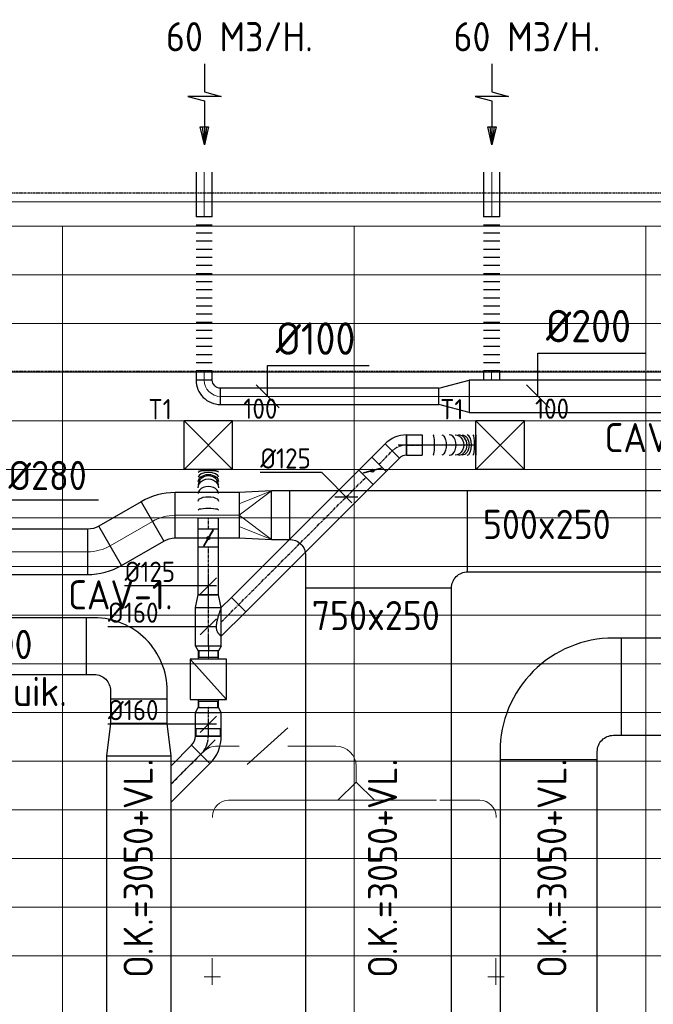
# Model space of a CAD drawing. Header units: millimetres. Extents: x -73785 to 23627, y 5976 to 52620.
# Tile 36 of 56: x -57351 to -53441, y 46546 to 52620. Entities that reach past the tile are written whole.
import ezdxf
from ezdxf.enums import TextEntityAlignment as Align

# ---------------------------------------------------------------- set-up
doc = ezdxf.new("R2010")
doc.units = ezdxf.units.MM
doc.linetypes.add('CENTER2', pattern=[28.575, 19.05, -3.175, 3.175, -3.175])
doc.linetypes.add('HIDDEN', pattern=[9.525, 6.35, -3.175])
for name, color, linetype in [('4plfd', 254, 'Continuous'), ('BALKEN', 7, 'Continuous'), ('WL570---_RETOUR', 100, 'Continuous'), ('WL570---_TOEVOER', 200, 'Continuous'), ('WL570---_TOEVOER_HL', 1, 'Continuous'), ('WL570---_TOEVOER_RST', 200, 'Continuous'), ('WL570---_TOEVOER_RST_HL', 1, 'Continuous'), ('WM570---_RETOUR', 2, 'Continuous'), ('WM570---_TOEVOER', 2, 'Continuous'), ('WM570---_TOEVOER_PR', 2, 'Continuous'), ('WM570---_TOEVOER_RST_PR', 1, 'Continuous')]:
    doc.layers.add(name, color=color, linetype=linetype)
for name, color, linetype, lineweight in [('WL570---_BESTAAND-HARTLIJN', 161, 'Continuous', 0), ('WL570---_BESTAAND-MAATVOERING', 161, 'Continuous', 0), ('WL570---_BESTAAND-RETOUR', 140, 'Continuous', 0), ('WL570---_BESTAAND-TOEVOER', 180, 'Continuous', 0), ('WL570---_DEMONTEREN', 10, 'Continuous', 0)]:
    doc.layers.add(name, color=color, linetype=linetype, lineweight=lineweight)
doc.layers.get('WL570---_DEMONTEREN').off()
doc.styles.add('BURO-025', font='ISO96.shx', dxfattribs={"height": 2.5})
doc.styles.add('ISO', font='ISO', dxfattribs={"height": 162})
doc.styles.add('MAATVOERING', font='ISO')

# ---------------------------------------------------------------- blocks, each defined once
blk = doc.blocks.new('Groep-44')
at = {"color": 8, "linetype": 'Continuous', "lineweight": 13}
for p, q in [((-73154.9, 49899.1), (-11882.7, 49899.1)), ((-73154.9, 49599.1), (-11882.7, 49599.1)), ((-73154.9, 49299.1), (-11882.7, 49299.1)), ((-73154.9, 48999.1), (-11882.7, 48999.1)), ((-73154.9, 48699.1), (-11882.7, 48699.1)), ((-73154.9, 48399.1), (-11882.7, 48399.1)), ((-73154.9, 48399.1), (-11882.7, 48399.1)), ((-73154.9, 48099.1), (-11882.7, 48099.1)), ((-73154.9, 47799.1), (-11882.7, 47799.1)), ((-73154.9, 47499.1), (-11882.7, 47499.1)), ((-73154.9, 47199.1), (-11882.7, 47199.1)), ((-73154.9, 46899.1), (-11882.7, 46899.1)), ((-73154.9, 46599.1), (-11882.7, 46599.1)), ((-73154.9, 46299.1), (-11882.7, 46299.1)), ((-73154.9, 45999.1), (-11882.7, 45999.1)), ((-73154.9, 45699.1), (-11882.7, 45699.1))]:
    blk.add_line(p, q, dxfattribs=at)
blk = doc.blocks.new('Groep-50')
at = {"color": 8, "linetype": 'Continuous', "lineweight": 13}
for p, q in [((-73304.9, 50349.1), (-4004.9, 50349.1)), ((-73154.9, 50199.1), (-4154.9, 50199.1)), ((-11854.9, 50199.1), (-65654.9, 50199.1)), ((-58454.9, 50199.1), (-58454.9, 43299.1)), ((-56654.9, 50199.1), (-56654.9, 43299.1)), ((-54854.9, 50199.1), (-54854.9, 43299.1))]:
    blk.add_line(p, q, dxfattribs=at)
at = {"color": 8}
blk.add_blockref('Groep-44', (0, 0), dxfattribs=at)
blk = doc.blocks.new('Block plafond 2e verd')
at = {"layer": '4plfd'}
blk.add_blockref('Groep-50', (73180, -19000), dxfattribs=at)
blk = doc.blocks.new('KARO')
for p, q in [((1, 0.5), (0, 0.5)), ((0, -0.5), (1, -0.5))]:
    blk.add_line(p, q)
at = {"invisible_edges": 15}
blk.add_3dface([(0, 0.5), (0, -0.5), (1, -0.5), (1, 0.5)], dxfattribs=at)
at = {"layer": 'WL570---_BESTAAND-HARTLIJN'}
blk.add_line((0, 0), (1, 0), dxfattribs=at)
blk = doc.blocks.new('VV240020035020002000G')
blk.add_lwpolyline([(0, -200), (200, -175), (200, 175), (0, 200)], close=True)
at = {"invisible_edges": 15}
blk.add_3dface([(0, -200), (200, -175), (200, 175), (0, 200)], dxfattribs=at)
blk = doc.blocks.new('OAF12500045L')
blk.add_line((-138.4, 0), (138.4, 0))
blk.add_lwpolyline([(-88.4, 0), (-123.7, 35.4), (-35.4, 123.7), (88.4, 0)])
at = {"layer": 'WL570---_BESTAAND-HARTLIJN'}
blk.add_line((-79.5, 79.5), (0, 0), dxfattribs=at)
blk = doc.blocks.new('KARH')
for p, q in [((1, 0.5), (0, 0.5)), ((0, -0.5), (1, -0.5))]:
    blk.add_line(p, q)
at = {"invisible_edges": 15}
blk.add_3dface([(0, 0.5), (0, -0.5), (1, -0.5), (1, 0.5)], dxfattribs=at)
blk = doc.blocks.new('OBO28000030H')
blk.add_lwpolyline([(140, -75, 0.131652), (83.7, 135), (-158.8, -5, -0.131652), (-140, -75)], format="xyb", close=True)
at = {"invisible_edges": 15}
for points in [[(-154.9, -12.2), (95.3, 113.5), (83.7, 135), (-158.8, -5)], [(-151.4, -19.6), (105.7, 91.3), (95.3, 113.5), (-154.9, -12.2)], [(-148.4, -27.1), (114.7, 68.6), (105.7, 91.3), (-151.4, -19.6)], [(-145.9, -34.9), (122.4, 45.4), (114.7, 68.6), (-148.4, -27.1)], [(-143.8, -42.7), (128.7, 21.8), (122.4, 45.4), (-145.9, -34.9)], [(-142.1, -50.7), (133.6, -2.1), (128.7, 21.8), (-143.8, -42.7)], [(-140.9, -58.8), (137.2, -26.3), (133.6, -2.1), (-142.1, -50.7)], [(-140.2, -66.9), (139.3, -50.6), (137.2, -26.3), (-140.9, -58.8)], [(-140, -75), (140, -75), (139.3, -50.6), (-140.2, -66.9)]]:
    blk.add_3dface(points, dxfattribs=at)
at = {"layer": 'WL570---_BESTAAND-HARTLIJN'}
blk.add_arc((-280, -75), 280, 0, 30, dxfattribs=at)
blk = doc.blocks.new('VBO35020000050901-100')
blk.add_lwpolyline([(-175, -325), (175, -325), (175, -275, 0.414214), (-275, 175), (-325, 175), (-325, -175), (-275, -175, -0.414214), (-175, -275)], format="xyb", close=True)
blk = doc.blocks.new('VBO60020000050901-100')
blk.add_lwpolyline([(-300, -450), (300, -450), (300, -400, 0.414214), (-400, 300), (-450, 300), (-450, -300), (-400, -300, -0.414214), (-300, -400)], format="xyb", close=True)
blk = doc.blocks.new('OBO12500090H')
blk.add_lwpolyline([(62.5, -125, 0.414214), (-125, 62.5), (-125, -62.5, -0.414214), (-62.5, -125)], format="xyb", close=True)
at = {"invisible_edges": 15}
for points in [[(-114.1, -63.4), (-92.4, 59.7), (-125, 62.5), (-125, -62.5)], [(-103.6, -66.3), (-60.9, 51.2), (-92.4, 59.7), (-114.1, -63.4)], [(-93.8, -70.9), (-31.2, 37.4), (-60.9, 51.2), (-103.6, -66.3)], [(-84.8, -77.1), (-4.5, 18.6), (-31.2, 37.4), (-93.8, -70.9)], [(-77.1, -84.8), (18.6, -4.5), (-4.5, 18.6), (-84.8, -77.1)], [(-70.9, -93.8), (37.4, -31.2), (18.6, -4.5), (-77.1, -84.8)], [(-66.3, -103.6), (51.2, -60.9), (37.4, -31.2), (-70.9, -93.8)], [(-63.4, -114.1), (59.7, -92.4), (51.2, -60.9), (-66.3, -103.6)], [(-62.5, -125), (62.5, -125), (59.7, -92.4), (-63.4, -114.1)]]:
    blk.add_3dface(points, dxfattribs=at)
at = {"layer": 'WL570---_BESTAAND-HARTLIJN'}
blk.add_arc((-125, -125), 125, 0, 90, dxfattribs=at)
blk = doc.blocks.new('VBX1251250012525000')
for points in [[(50, 62.5), (0, 62.5), (0, -62.5), (50, -62.5)], [(300, -62.5), (350, -62.5), (350, 62.5), (300, 62.5)]]:
    blk.add_lwpolyline(points)
blk.add_lwpolyline([(50, -112.5), (300, -112.5), (300, 112.5), (50, 112.5)], close=True)
at = {"layer": 'WL570---_BESTAAND-HARTLIJN'}
blk.add_line((300, 0), (350, 0), dxfattribs=at)
at = {"layer": 'WL570---_BESTAAND-TOEVOER'}
blk.add_line((50, -112.5), (300, 112.5), dxfattribs=at)
blk = doc.blocks.new('OBO12500045H')
blk.add_lwpolyline([(62.5, -51.8, 0.198912), (7.6, 80.8), (-80.8, -7.6, -0.198912), (-62.5, -51.8)], format="xyb", close=True)
at = {"invisible_edges": 15}
for points in [[(-77.1, -11.6), (18.6, 68.7), (7.6, 80.8), (-80.8, -7.6)], [(-73.8, -15.9), (28.6, 55.8), (18.6, 68.7), (-77.1, -11.6)], [(-70.9, -20.5), (37.4, 42), (28.6, 55.8), (-73.8, -15.9)], [(-68.4, -25.4), (44.9, 27.5), (37.4, 42), (-70.9, -20.5)], [(-66.3, -30.4), (51.2, 12.4), (44.9, 27.5), (-68.4, -25.4)], [(-64.6, -35.6), (56.1, -3.2), (51.2, 12.4), (-66.3, -30.4)], [(-63.4, -40.9), (59.7, -19.2), (56.1, -3.2), (-64.6, -35.6)], [(-62.7, -46.3), (61.8, -35.4), (59.7, -19.2), (-63.4, -40.9)], [(-62.5, -51.8), (62.5, -51.8), (61.8, -35.4), (-62.7, -46.3)]]:
    blk.add_3dface(points, dxfattribs=at)
at = {"layer": 'WL570---_BESTAAND-HARTLIJN'}
blk.add_arc((-125, -51.8), 125, 0, 45, dxfattribs=at)
blk = doc.blocks.new('OTS12512512500H')
blk.add_lwpolyline([(-112.5, -62.5), (112.5, -62.5), (112.5, 62.5), (62.5, 112.5), (-62.5, 112.5), (-112.5, 62.5)], close=True)
at = {"layer": 'WL570---_BESTAAND-HARTLIJN'}
blk.add_line((-112.5, 0), (112.5, 0), dxfattribs=at)
at = {"layer": 'WL570---_BESTAAND-TOEVOER'}
blk.add_lwpolyline([(-112.5, 0), (0, 112.5), (112.5, 0)], dxfattribs=at)
blk = doc.blocks.new('OSV1251000460G')
blk.add_lwpolyline([(0, -62.5), (46.7, -50), (46.7, 50), (0, 62.5)], close=True)
at = {"layer": 'WL570---_BESTAAND-HARTLIJN'}
blk.add_line((0, 0), (46.7, 0), dxfattribs=at)
blk = doc.blocks.new('OBO10000090R')
blk.add_lwpolyline([(150, -100, 0.414214), (0, 50), (0, -50, -0.414214), (50, -100)], format="xyb", close=True)
at = {"invisible_edges": 15}
for points in [[(8.7, -50.8), (26, 47.7), (0, 50), (0, -50)], [(17.1, -53), (51.3, 41), (26, 47.7), (8.7, -50.8)], [(25, -56.7), (75, 29.9), (51.3, 41), (17.1, -53)], [(32.1, -61.7), (96.4, 14.9), (75, 29.9), (25, -56.7)], [(38.3, -67.9), (114.9, -3.6), (96.4, 14.9), (32.1, -61.7)], [(43.3, -75), (129.9, -25), (114.9, -3.6), (38.3, -67.9)], [(47, -82.9), (141, -48.7), (129.9, -25), (43.3, -75)], [(49.2, -91.3), (147.7, -74), (141, -48.7), (47, -82.9)], [(50, -100), (150, -100), (147.7, -74), (49.2, -91.3)]]:
    blk.add_3dface(points, dxfattribs=at)
at = {"layer": 'WL570---_BESTAAND-HARTLIJN'}
blk.add_arc((0, -100), 100, 0, 90, dxfattribs=at)
blk = doc.blocks.new('OBO10000090ZE')
blk.add_lwpolyline([(-50, 0), (50, 0), (50, 100, 1), (-50, 100)], format="xyb", close=True)
at = {"layer": 'WL570---_BESTAAND-HARTLIJN'}
for points in [[(0, 0), (0, 150)], [(-50, 100), (50, 100)]]:
    blk.add_lwpolyline(points, dxfattribs=at)
blk = doc.blocks.new('VRO300200002802000H')
blk.add_lwpolyline([(0, 150), (0, -150), (200, -140), (200, 140)], close=True)
at = {"layer": 'WL570---_BESTAAND-RETOUR'}
for p, q in [((0, 150), (200, 70)), ((0, -150), (200, -70))]:
    blk.add_line(p, q, dxfattribs=at)
blk.add_lwpolyline([(0, -150), (0, -150), (200, 0), (0, 150)], dxfattribs=at)
blk = doc.blocks.new('FLLINE100')
blk.add_line((0, -50), (0, 50))
blk = doc.blocks.new('OEX10000100000')
at = {"rotation": 90}
for p in [(0, -50), (0, -100), (0, -150), (0, -200), (0, -250), (0, -300), (0, -350), (0, -400), (0, -450), (0, -500), (0, -550), (0, -600), (0, -650), (0, -700), (0, -750), (0, -800), (0, -850), (0, -900), (0, -950), (0, -1000)]:
    blk.add_blockref('FLLINE100', p, dxfattribs=at)
blk = doc.blocks.new('OBO10000090H')
blk.add_lwpolyline([(50, -100, 0.414214), (-100, 50), (-100, -50, -0.414214), (-50, -100)], format="xyb", close=True)
at = {"invisible_edges": 15}
for points in [[(-91.3, -50.8), (-74, 47.7), (-100, 50), (-100, -50)], [(-82.9, -53), (-48.7, 41), (-74, 47.7), (-91.3, -50.8)], [(-75, -56.7), (-25, 29.9), (-48.7, 41), (-82.9, -53)], [(-67.9, -61.7), (-3.6, 14.9), (-25, 29.9), (-75, -56.7)], [(-61.7, -67.9), (14.9, -3.6), (-3.6, 14.9), (-67.9, -61.7)], [(-56.7, -75), (29.9, -25), (14.9, -3.6), (-61.7, -67.9)], [(-53, -82.9), (41, -48.7), (29.9, -25), (-56.7, -75)], [(-50.8, -91.3), (47.7, -74), (41, -48.7), (-53, -82.9)], [(-50, -100), (50, -100), (47.7, -74), (-50.8, -91.3)]]:
    blk.add_3dface(points, dxfattribs=at)
at = {"layer": 'WL570---_BESTAAND-HARTLIJN'}
blk.add_arc((-100, -100), 100, 0, 90, dxfattribs=at)
blk = doc.blocks.new('AFZPIJL')
for points in [[(0, -10), (0, -6.52), (-2.06, -5.97), (2.06, -5.97), (0, -5.41), (0, 0)], [(-0.26, -2.22), (0, 0)], [(0.26, -2.22), (0, 0)]]:
    blk.add_lwpolyline(points)
blk.add_lwpolyline([(0.52, -2.22), (-0.52, -2.22), (0, 0)], close=True)
blk = doc.blocks.new('MVLINE')
blk.add_line((35.4, -35.4), (-35.4, 35.4))
blk = doc.blocks.new('OSV20010001860G')
blk.add_lwpolyline([(0, -100), (186.6, -50), (186.6, 50), (0, 100)], close=True)
at = {"layer": 'WL570---_BESTAAND-HARTLIJN'}
blk.add_line((0, 0), (186.6, 0), dxfattribs=at)
blk = doc.blocks.new('VVT90020030020050-0')
blk.add_lwpolyline([(-450, 0), (450, 0), (450, 0, -0.414214), (550, 100), (550, 600), (-550, 600), (-550, 300, -0.414214), (-450, 200)], format="xyb", close=True)
blk = doc.blocks.new('*U395')
at = {"color": 0, "ltscale": 10}
for p, q in [((150, 150, -2500), (-150, 150, -2500)), ((-150, -150, -2500), (-150, 150, -2500)), ((150, -150, -2500), (-150, 150, -2500)), ((-150, -150, -2500), (150, 150, -2500)), ((150, -150, -2500), (150, 150, -2500)), ((150, -150, -2500), (-150, -150, -2500))]:
    blk.add_line(p, q, dxfattribs=at)
at = {"layer": 'WL570---_TOEVOER_RST_HL', "linetype": 'CENTER2'}
blk.add_circle((0, 0, -2500), 0.075, dxfattribs=at)
at = {"layer": 'WL570---_TOEVOER_RST', "color": 2, "style": 'BURO-025'}
for tag in ['MC', 'Q']:
    blk.add_attdef(tag, text='', height=125, dxfattribs=at).set_placement((0, 0), align=Align.MIDDLE)
at = {"layer": 'WM570---_TOEVOER_RST_PR', "color": 2, "style": 'BURO-025'}
blk.add_attdef('POSNR', text='', height=125, dxfattribs=at).set_placement((0, 0), align=Align.MIDDLE)
blk = doc.blocks.new('*U396')
at = {"color": 0, "ltscale": 10}
for p, q in [((150, 150, -2500), (-150, 150, -2500)), ((-150, -150, -2500), (-150, 150, -2500)), ((150, -150, -2500), (-150, 150, -2500)), ((-150, -150, -2500), (150, 150, -2500)), ((150, -150, -2500), (150, 150, -2500)), ((150, -150, -2500), (-150, -150, -2500))]:
    blk.add_line(p, q, dxfattribs=at)
at = {"layer": 'WL570---_TOEVOER_RST_HL', "linetype": 'CENTER2'}
blk.add_circle((0, 0, -2500), 0.075, dxfattribs=at)
at = {"layer": 'WL570---_TOEVOER_RST', "color": 2, "style": 'BURO-025'}
for tag in ['MC', 'Q']:
    blk.add_attdef(tag, text='', height=125, dxfattribs=at).set_placement((0, 0), align=Align.MIDDLE)
at = {"layer": 'WM570---_TOEVOER_RST_PR', "color": 2, "style": 'BURO-025'}
blk.add_attdef('POSNR', text='', height=125, dxfattribs=at).set_placement((0, 0), align=Align.MIDDLE)
blk = doc.blocks.new('*U397')
at = {"color": 0, "ltscale": 10}
for p, q in [((0, 88.4, -2700), (62.1, 150.4, -2700)), ((62.1, 150.4, -2700), (150.4, 62.1, -2700)), ((0, -88.4, -2700), (150.4, 62.1, -2700))]:
    blk.add_line(p, q, dxfattribs=at)
blk.add_spline([(-0.3, -88.2, -2700), (-1, -87.6, -2700), (-2.2, -86.6, -2700), (-3.9, -85.1, -2700), (-6, -83.3, -2700), (-8.4, -81, -2700), (-11.1, -78.2, -2700), (-14.1, -75, -2700), (-17.1, -71.2, -2700), (-20.1, -66.9, -2700), (-23, -61.9, -2700), (-25.5, -56.2, -2700), (-27.7, -49.8, -2700), (-29.2, -42.6, -2700), (-30, -34.4, -2700), (-30, -25.5, -2700), (-29.2, -15.8, -2700), (-27.7, -5.5, -2700), (-25.5, 5.1, -2700), (-23, 15.9, -2700), (-20.1, 26.6, -2700), (-17.1, 37, -2700), (-14.1, 46.8, -2700), (-11.1, 55.9, -2700), (-8.4, 64.1, -2700), (-6, 71.3, -2700), (-3.9, 77.3, -2700), (-2.2, 82.1, -2700), (-1, 85.6, -2700), (-0.3, 87.7, -2700)], degree=3, dxfattribs=at)
at = {"layer": 'WL570---_TOEVOER_HL', "linetype": 'CENTER2'}
blk.add_line((0, 0, -2700), (106.3, 106.3, -2700), dxfattribs=at)
at = {"layer": 'WM570---_TOEVOER_PR', "color": 2, "style": 'BURO-025'}
blk.add_attdef('POSNR', text='', height=125, dxfattribs=at).set_placement((0, 0), align=Align.MIDDLE)
blk = doc.blocks.new('*U398')
at = {"color": 0, "ltscale": 10}
for p, q in [((0, 62.5, -2700), (0, -62.5, -2700)), ((300.1, 62.5, -2700), (300.1, -62.5, -2700))]:
    blk.add_line(p, q, dxfattribs=at)
for centre, major_axis, ratio, start_param, end_param in [((48.7, 0, -2700), (0, -62.5), 0.152666, 0, 3.141593), ((150.4, 0, -2700), (0, -62.5), 0.695053, 0, 3.141593), ((204.5, 0, -2700), (0, 62.5), 0.882696, 3.141593, 6.283185), ((252, 0, -2700), (0, 62.5), 0.444089, 3.141593, 6.283185)]:
    blk.add_ellipse(centre, major_axis=major_axis, ratio=ratio, start_param=start_param, end_param=end_param, dxfattribs=at)
at = {"color": 0, "ltscale": 10, "extrusion": (0, 0, -1)}
for centre, major_axis, ratio, start_param, end_param in [((103.4, 0, -2700), (0, 62.5), 0.444089, 0, 3.141593), ((185.6, 0, -2700), (0, 62.5), 0.882696, 0, 3.141593), ((224.8, 0, -2700), (0, -62.5), 0.695053, 3.141593, 6.283185), ((283.5, 0, -2700), (0, -62.5), 0.152666, 3.141593, 6.283185)]:
    blk.add_ellipse(centre, major_axis=major_axis, ratio=ratio, start_param=start_param, end_param=end_param, dxfattribs=at)
at = {"layer": 'WM570---_TOEVOER_PR', "color": 2, "style": 'BURO-025'}
blk.add_attdef('POSNR', text='', height=125, dxfattribs=at).set_placement((0, 0), align=Align.MIDDLE)
blk = doc.blocks.new('*U399')
at = {"color": 0, "ltscale": 10}
for p, q in [((-51.8, -62.5, -2700), (-51.8, 62.5, -2700)), ((80.8, 7.6, -2700), (-7.6, -80.8, -2700))]:
    blk.add_line(p, q, dxfattribs=at)
for radius in [187.6, 62.6]:
    blk.add_arc((-51.8, -125.1, -2700), radius, 45, 90, dxfattribs=at)
at = {"layer": 'WL570---_TOEVOER_HL', "linetype": 'CENTER2'}
blk.add_arc((-51.8, -125.1, -2700), 125.1, 45, 90, dxfattribs=at)
at = {"layer": 'WM570---_TOEVOER_PR', "color": 2, "style": 'BURO-025'}
blk.add_attdef('POSNR', text='', height=125, dxfattribs=at).set_placement((0, 0), align=Align.MIDDLE)
blk = doc.blocks.new('*U400')
at = {"color": 0, "ltscale": 10}
for p, q in [((0, 62.5, -2700), (96.4, 62.5, -2700)), ((0, -62.5, -2700), (0, 62.5, -2700)), ((96.4, 62.5, -2700), (96.4, -62.5, -2700)), ((0, -62.5, -2700), (96.4, -62.5, -2700))]:
    blk.add_line(p, q, dxfattribs=at)
at = {"layer": 'WL570---_TOEVOER_HL', "linetype": 'CENTER2'}
blk.add_line((0, 0, -2700), (96.4, 0, -2700), dxfattribs=at)
at = {"layer": 'WM570---_TOEVOER_PR', "color": 2, "style": 'BURO-025'}
blk.add_attdef('POSNR', text='', height=125, dxfattribs=at).set_placement((0, 0), align=Align.MIDDLE)
blk = doc.blocks.new('*U401')
at = {"color": 0, "ltscale": 10}
for p, q in [((0, 62.5, -2700), (0, -62.5, -2700)), ((330.5, 62.5, -2700), (330.5, -62.5, -2700))]:
    blk.add_line(p, q, dxfattribs=at)
for centre, major_axis, ratio, start_param, end_param in [((67.6, 0, -2700), (0, -62.5), 0.148461, 0, 3.141593), ((167.2, 0, -2700), (0, -62.5), 0.679376, 0, 3.141593), ((223.3, 0, -2700), (0, 62.5), 0.867573, 3.141593, 6.283185), ((277, 0, -2700), (0, 62.5), 0.432576, 3.141593, 6.283185)]:
    blk.add_ellipse(centre, major_axis=major_axis, ratio=ratio, start_param=start_param, end_param=end_param, dxfattribs=at)
at = {"color": 0, "ltscale": 10, "extrusion": (0, 0, -1)}
for centre, major_axis, ratio, start_param, end_param in [((120.9, 0, -2700), (0, 62.5), 0.432576, 0, 3.141593), ((202.5, 0, -2700), (0, 62.5), 0.867573, 0, 3.141593), ((246.5, 0, -2700), (0, -62.5), 0.679376, 3.141593, 6.283185), ((312.1, 0, -2700), (0, -62.5), 0.148461, 3.141593, 6.283185)]:
    blk.add_ellipse(centre, major_axis=major_axis, ratio=ratio, start_param=start_param, end_param=end_param, dxfattribs=at)
at = {"layer": 'WM570---_TOEVOER_PR', "color": 2, "style": 'BURO-025'}
blk.add_attdef('POSNR', text='', height=125, dxfattribs=at).set_placement((0, 0), align=Align.MIDDLE)
blk = doc.blocks.new('*U405')
at = {"color": 0, "ltscale": 10}
for p, q in [((0, 80), (30, 62.5)), ((0, 80), (0, -80)), ((30, 62.5), (30, -62.5)), ((30, 59.375), (70, 59.375)), ((70, 59.375), (70, -59.375)), ((70, 59.375), (70, -59.375)), ((30, -59.375), (70, -59.375)), ((0, -80), (30, -62.5))]:
    blk.add_line(p, q, dxfattribs=at)
at = {"layer": 'WL570---_TOEVOER_HL', "linetype": 'CENTER2'}
blk.add_line((0, 0), (30, 0), dxfattribs=at)
for centre in [(0, 0), (30, 0)]:
    blk.add_circle(centre, 0.075, dxfattribs=at)
at = {"layer": 'WM570---_TOEVOER_PR', "color": 2, "style": 'BURO-025'}
blk.add_attdef('POSNR', text='', height=125, dxfattribs=at).set_placement((0, 0), align=Align.MIDDLE)
blk = doc.blocks.new('*U406')
at = {"color": 0, "ltscale": 10}
for p, q in [((0, 80, -2700), (30, 62.5, -2700)), ((0, 80, -2700), (0, -80, -2700)), ((30, 62.5, -2700), (30, -62.5, -2700)), ((30, 59.375, -2700), (70, 59.375, -2700)), ((70, 59.375, -2700), (70, -59.375, -2700)), ((70, 59.375, -2700), (70, -59.375, -2700)), ((30, -59.375, -2700), (70, -59.375, -2700)), ((0, -80, -2700), (30, -62.5, -2700))]:
    blk.add_line(p, q, dxfattribs=at)
at = {"layer": 'WL570---_TOEVOER_HL', "linetype": 'CENTER2'}
blk.add_line((0, 0, -2700), (30, 0, -2700), dxfattribs=at)
for centre in [(0, 0, -2700), (30, 0, -2700)]:
    blk.add_circle(centre, 0.075, dxfattribs=at)
at = {"layer": 'WM570---_TOEVOER_PR', "color": 2, "style": 'BURO-025'}
blk.add_attdef('POSNR', text='', height=125, dxfattribs=at).set_placement((0, 0), align=Align.MIDDLE)
blk = doc.blocks.new('*U407')
at = {"color": 0, "ltscale": 10}
for p, q in [((0, 80, -2700), (236.9, 80, -2700)), ((0, -80, -2700), (0, 80, -2700)), ((236.9, 80, -2700), (236.9, -80, -2700)), ((0, -80, -2700), (236.9, -80, -2700))]:
    blk.add_line(p, q, dxfattribs=at)
at = {"layer": 'WL570---_TOEVOER_HL', "linetype": 'CENTER2'}
blk.add_line((0, 0, -2700), (236.9, 0, -2700), dxfattribs=at)
at = {"layer": 'WM570---_TOEVOER_PR', "color": 2, "style": 'BURO-025'}
blk.add_attdef('POSNR', text='', height=125, dxfattribs=at).set_placement((0, 0), align=Align.MIDDLE)
blk = doc.blocks.new('*U408')
at = {"color": 0, "ltscale": 10}
for p, q in [((0, 80, -2700), (78.2, 62.5, -2700)), ((0, 80, -2700), (0, -80, -2700)), ((78.2, 62.5, -2700), (78.2, -62.5, -2700)), ((0, -80, -2700), (78.2, -62.5, -2700))]:
    blk.add_line(p, q, dxfattribs=at)
at = {"layer": 'WL570---_TOEVOER_HL', "linetype": 'CENTER2'}
blk.add_line((0, 0, -2700), (78.2, 0, -2700), dxfattribs=at)
for centre in [(0, 0, -2700), (78.2, 0, -2700)]:
    blk.add_circle(centre, 0.075, dxfattribs=at)
at = {"layer": 'WM570---_TOEVOER_PR', "color": 2, "style": 'BURO-025'}
blk.add_attdef('POSNR', text='', height=125, dxfattribs=at).set_placement((0, 0), align=Align.MIDDLE)
blk = doc.blocks.new('*U409')
at = {"color": 0, "ltscale": 10}
for p, q in [((0, 80), (145.1, 80)), ((0, -80), (0, 80)), ((145.1, 80), (145.1, -80)), ((0, -80), (145.1, -80))]:
    blk.add_line(p, q, dxfattribs=at)
at = {"layer": 'WL570---_TOEVOER_HL', "linetype": 'CENTER2'}
blk.add_line((0, 0), (145.1, 0), dxfattribs=at)
at = {"layer": 'WM570---_TOEVOER_PR', "color": 2, "style": 'BURO-025'}
blk.add_attdef('POSNR', text='', height=125, dxfattribs=at).set_placement((0, 0), align=Align.MIDDLE)
blk = doc.blocks.new('*U410')
at = {"color": 0, "ltscale": 10}
for p, q in [((0, 62.5, -2700), (1112.2, 62.5, -2700)), ((0, -62.5, -2700), (0, 62.5, -2700)), ((0, -62.5, -2700), (1112.2, -62.5, -2700))]:
    blk.add_line(p, q, dxfattribs=at)
at = {"layer": 'WL570---_TOEVOER_HL', "linetype": 'CENTER2'}
blk.add_line((0, 0, -2700), (1112.2, 0, -2700), dxfattribs=at)
at = {"layer": 'WM570---_TOEVOER_PR', "color": 2, "style": 'BURO-025'}
blk.add_attdef('POSNR', text='', height=125, dxfattribs=at).set_placement((0, 0), align=Align.MIDDLE)
blk = doc.blocks.new('*U411')
at = {"ltscale": 10}
for p, q in [((-56.5, 62.5, -2700), (56.5, 62.5, -2700)), ((-56.5, -62.5, -2700), (-56.5, 62.5, -2700)), ((56.5, 62.5, -2700), (56.5, -62.5, -2700)), ((-49.4, 27.3, -2700), (-48.4, 29.1, -2700)), ((48.4, -29.1, -2700), (-49.4, 27.3, -2700)), ((49.4, -27.3, -2700), (-48.4, 29.1, -2700)), ((48.4, -29.1, -2700), (49.4, -27.3, -2700)), ((-56.5, -62.5, -2700), (56.5, -62.5, -2700))]:
    blk.add_line(p, q, dxfattribs=at)
blk.add_circle((0, 0, -2700), 9.41, dxfattribs=at)
at = {"layer": 'WL570---_TOEVOER', "color": 2, "style": 'BURO-025'}
blk.add_attdef('I', text='', height=125, dxfattribs=at).set_placement((0, 0), align=Align.MIDDLE)
at = {"layer": 'WM570---_TOEVOER_PR', "color": 2, "style": 'BURO-025'}
blk.add_attdef('POSNR', text='', height=125, dxfattribs=at).set_placement((0, 0), align=Align.MIDDLE)
blk = doc.blocks.new('*U412')
at = {"color": 0, "ltscale": 10}
for p, q in [((0, 62.5, -2700), (116.3, 62.5, -2700)), ((116.3, 62.5, -2700), (116.3, -62.5, -2700)), ((0, -62.5, -2700), (116.3, -62.5, -2700))]:
    blk.add_line(p, q, dxfattribs=at)
at = {"layer": 'WL570---_TOEVOER_HL', "linetype": 'CENTER2'}
blk.add_line((0, 0, -2700), (116.3, 0, -2700), dxfattribs=at)
at = {"layer": 'WM570---_TOEVOER_PR', "color": 2, "style": 'BURO-025'}
blk.add_attdef('POSNR', text='', height=125, dxfattribs=at).set_placement((0, 0), align=Align.MIDDLE)
blk = doc.blocks.new('*U413')
at = {"color": 0, "ltscale": 10}
for p, q in [((0, 62.5, -2700), (295.2, 62.5, -2700)), ((0, -62.5, -2700), (0, 62.5, -2700)), ((0, -62.5, -2700), (295.2, -62.5, -2700))]:
    blk.add_line(p, q, dxfattribs=at)
at = {"layer": 'WL570---_TOEVOER_HL', "linetype": 'CENTER2'}
blk.add_line((0, 0, -2700), (295.2, 0, -2700), dxfattribs=at)
at = {"layer": 'WM570---_TOEVOER_PR', "color": 2, "style": 'BURO-025'}
blk.add_attdef('POSNR', text='', height=125, dxfattribs=at).set_placement((0, 0), align=Align.MIDDLE)
blk = doc.blocks.new('*U414')
at = {"ltscale": 10}
for p, q in [((-56.5, 62.5, -2700), (56.4, 62.5, -2700)), ((-56.5, -62.5, -2700), (-56.5, 62.5, -2700)), ((56.4, 62.5, -2700), (56.4, -62.5, -2700)), ((-49.4, 27.3, -2700), (-48.4, 29.1, -2700)), ((48.4, -29.1, -2700), (-49.4, 27.3, -2700)), ((49.4, -27.3, -2700), (-48.4, 29.1, -2700)), ((48.4, -29.1, -2700), (49.4, -27.3, -2700)), ((-56.5, -62.5, -2700), (56.4, -62.5, -2700))]:
    blk.add_line(p, q, dxfattribs=at)
blk.add_circle((0, 0, -2700), 9.41, dxfattribs=at)
at = {"layer": 'WL570---_TOEVOER', "color": 2, "style": 'BURO-025'}
blk.add_attdef('I', text='', height=125, dxfattribs=at).set_placement((0, 0), align=Align.MIDDLE)
at = {"layer": 'WM570---_TOEVOER_PR', "color": 2, "style": 'BURO-025'}
blk.add_attdef('POSNR', text='', height=125, dxfattribs=at).set_placement((0, 0), align=Align.MIDDLE)
blk = doc.blocks.new('*U415')
at = {"color": 0, "ltscale": 10}
for p, q in [((0, 62.5, -2700), (66.9, 62.5, -2700)), ((66.9, 62.5, -2700), (66.9, -62.5, -2700)), ((0, -62.5, -2700), (66.9, -62.5, -2700))]:
    blk.add_line(p, q, dxfattribs=at)
at = {"layer": 'WL570---_TOEVOER_HL', "linetype": 'CENTER2'}
blk.add_line((0, 0, -2700), (66.9, 0, -2700), dxfattribs=at)
at = {"layer": 'WM570---_TOEVOER_PR', "color": 2, "style": 'BURO-025'}
blk.add_attdef('POSNR', text='', height=125, dxfattribs=at).set_placement((0, 0), align=Align.MIDDLE)
blk = doc.blocks.new('*U503')
at = {"layer": 'WM570---_TOEVOER', "color": 0, "ltscale": 10}
for p, q in [((-150.3, 150.3), (-530.6, 150.3)), ((35.4, -35.4), (-150.3, 150.3)), ((-70.7, 0), (70.7, 0))]:
    blk.add_line(p, q, dxfattribs=at)
at = {"layer": 'WM570---_TOEVOER', "color": 0, "style": 'BURO-025'}
blk.add_text('%%c125', height=125, dxfattribs=at).set_placement((-530.6, 175.3))
blk = doc.blocks.new('*U504')
at = {"layer": 'WM570---_TOEVOER', "color": 0, "ltscale": 10}
for p, q in [((50, 0), (-619.3, 0)), ((-50, -50), (50, 50))]:
    blk.add_line(p, q, dxfattribs=at)
at = {"layer": 'WM570---_TOEVOER', "color": 0, "style": 'BURO-025'}
blk.add_text('%%c160', height=125, dxfattribs=at).set_placement((-619.3, 25))
blk = doc.blocks.new('*U505')
at = {"layer": 'WM570---_TOEVOER', "color": 0, "ltscale": 10}
for p, q in [((50, 0), (-619.3, 0)), ((-50, -50), (50, 50))]:
    blk.add_line(p, q, dxfattribs=at)
at = {"layer": 'WM570---_TOEVOER', "color": 0, "style": 'BURO-025'}
blk.add_text('%%c160', height=125, dxfattribs=at).set_placement((-619.3, 25))
blk = doc.blocks.new('*U539')
at = {"color": 0, "ltscale": 10}
for p, q in [((-6.9, 100.6, -2700), (26.2, 133.6, -2700)), ((26.2, 133.6, -2700), (133.6, 26.2, -2700)), ((-66.3, -80, -2700), (-66.3, 80, -2700)), ((-9.7, 103.4, -2700), (103.4, -9.7, -2700)), ((-6.9, 100.6, -2700), (100.6, -6.9, -2700)), ((100.6, -6.9, -2700), (133.6, 26.2, -2700))]:
    blk.add_line(p, q, dxfattribs=at)
for radius in [80.1, 240.1]:
    blk.add_arc((-66.3, 160.1, -2700), radius, 270, 315, dxfattribs=at)
at = {"layer": 'WL570---_TOEVOER_HL', "linetype": 'CENTER2'}
blk.add_arc((-66.3, 160.1, -2700), 160.1, 270, 315, dxfattribs=at)
at = {"layer": 'WM570---_TOEVOER_PR', "color": 2, "style": 'BURO-025'}
blk.add_attdef('POSNR', text='', height=125, dxfattribs=at).set_placement((0, 0), align=Align.MIDDLE)
blk = doc.blocks.new('*U540')
at = {"layer": 'WM570---_TOEVOER', "color": 0, "ltscale": 10}
for p, q in [((50, 0), (-517.2, 0)), ((-50, -50), (50, 50))]:
    blk.add_line(p, q, dxfattribs=at)
at = {"layer": 'WM570---_TOEVOER', "color": 0, "style": 'BURO-025'}
blk.add_text('%%c125', height=125, dxfattribs=at).set_placement((-517.2, 25))

msp = doc.modelspace()

# ---------------------------------------------------------------- linework, layer by layer
at = {"color": 0, "ltscale": 10}
msp.add_line((-56290.7, 48144.7), (-56177.6, 48031.5), dxfattribs=at)
at = {"layer": 'BALKEN', "color": 2, "linetype": 'HIDDEN'}
for p, q in [((-71835, 51551.1), (-2746.7, 51551.1)), ((-71835, 50451.1), (-2746.7, 50451.1))]:
    msp.add_line(p, q, dxfattribs=at)
at = {"layer": 'WL570---_TOEVOER'}
for p, q in [((-56415.2, 48020.2), (-56290.7, 48144.7)), ((-56416.1, 47793), (-56177.6, 48031.5))]:
    msp.add_line(p, q, dxfattribs=at)
at = {"layer": 'WL570---_TOEVOER_HL', "linetype": 'CENTER2'}
msp.add_line((-56416.1, 47906.2), (-56234.2, 48088.1), dxfattribs=at)
at = {"layer": 'WL570---_TOEVOER_RST'}
for p, q in [((-54537.2, 49996.3), (-55015.8, 49996.3)), ((-56336.5, 47985.7), (-56144.5, 48177.7))]:
    msp.add_line(p, q, dxfattribs=at)
at = {"layer": 'WM570---_RETOUR'}
for points in [[(-54153.7, 50296.6), (-54153.7, 50563.3), (-53484.6, 50563.3)], [(-55821.6, 50296.6), (-55821.6, 50486.4), (-55195.4, 50486.4)], [(-57470.9, 49337.5), (-57470.9, 49658.2), (-56865.7, 49658.2)]]:
    msp.add_lwpolyline(points, dxfattribs=at)

# ---------------------------------------------------------------- block references
at = {"layer": 'WL570---_DEMONTEREN'}
for name, p in [('VBX1251250012525000', (-55996.8, 48139)), ('OBO12500090H', (-55275.2, 48139)), ('OTS12512512500H', (-55275.2, 47805)), ('OSV1251000460G', (-55105.4, 47805))]:
    msp.add_blockref(name, p, dxfattribs=at)
for name, p, rotation in [('OBO12500045H', (-56183.3, 48139), 90), ('OAF12500045L', (-56416.1, 47906.2), 270), ('OBO10000090R', (-56162, 47705), 90), ('OBO10000090ZE', (-56163.2, 46815.7), 180), ('OBO10000090ZE', (-54412.4, 46815.7), 180)]:
    msp.add_blockref(name, p, dxfattribs=dict(at, rotation=rotation))
for p, xscale, yscale, zscale, rotation in [((-55996.8, 48139), 134.9800900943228, 125, 125, 180), ((-55400.2, 48139), 185.0121116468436, 125, 125, 180), ((-56133.2, 48139), 0.3960525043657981, 125, 125, 270), ((-55275.2, 48014), 96.46263005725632, 125, 125, 270), ((-55491.7, 47805), 93.52516038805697, 100, 100, 180), ((-56162, 47699.3), 5.66240195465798, 100, 100, 90), ((-54412.1, 47699.3), -5.66240195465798, 100, 100, 270), ((-56163.2, 46815.7), 16.03765465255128, 100, 100, 90), ((-54412.4, 46815.7), 16.03765465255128, 100, 100, 90)]:
    msp.add_blockref('KARO', p, dxfattribs=dict(at, xscale=xscale, yscale=yscale, zscale=zscale, rotation=rotation))
for p, xscale, yscale, zscale in [((-55646.8, 48139), 59.29243809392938, 125, 125), ((-55387.7, 47805), -57.33631748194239, 125, 125), ((-55162.7, 47805), 57.33631748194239, 125, 125), ((-56062, 47805), 472.1334793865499, 100, 100), ((-55058.7, 47805), 278.9365836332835, 100, 100), ((-54758.8, 47805), 247.0073128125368, 100, 100)]:
    msp.add_blockref('KARO', p, dxfattribs=dict(at, xscale=xscale, yscale=yscale, zscale=zscale))
at = {"layer": 'WL570---_DEMONTEREN', "xscale": -1}
msp.add_blockref('OSV1251000460G', (-55445, 47805), dxfattribs=at)
at = {"layer": 'WL570---_DEMONTEREN', "xscale": -1, "rotation": 270}
msp.add_blockref('OBO10000090R', (-54412.1, 47705), dxfattribs=at)
at = {"layer": 'WL570---_RETOUR'}
for name, p, xscale, yscale, zscale, rotation in [('AFZPIJL', (-56211.5, 51848.6), 50, 50, 50, 180), ('AFZPIJL', (-54437.1, 51848.6), 50, 50, 50, 180), ('KARO', (-56212.7, 51403.9), 275.9456809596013, 100, 100, 90), ('KARO', (-54438.3, 51403.9), 275.9456809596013, 100, 100, 90), ('KARO', (-56212.7, 50453.2), 55.98824614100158, 100, 100, 270), ('KARO', (-54439, 50453.2), 56.74591008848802, 100, 100, 270), ('KARO', (-54764.6, 50296.6), 1348.069124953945, 100, 100, 180), ('KARH', (-55687.1, 49563), 110.2304423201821, 300, 200, 180), ('KARO', (-56792.8, 49375.1), 300.8975776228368, 280, 280, 29.99999999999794), ('KARO', (-56932.8, 49337.5), 2394.958959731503, 280, 280, 180), ('KARH', (-55137.1, 41691), 7423.449553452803, 900, 200, 90)]:
    msp.add_blockref(name, p, dxfattribs=dict(at, xscale=xscale, yscale=yscale, zscale=zscale, rotation=rotation))
for name, p in [('OEX10000100000', (-56212.7, 51453.2)), ('OEX10000100000', (-54438.3, 51453.2)), ('VVT90020030020050-0', (-55137.1, 49114.5))]:
    msp.add_blockref(name, p, dxfattribs=at)
for name, p, rotation in [('OBO10000090H', (-56212.7, 50296.6), 180), ('OBO28000030H', (-56467.2, 49563), 90), ('VRO300200002802000H', (-55797.4, 49563), 180), ('OBO28000030H', (-56857.8, 49337.5), 270)]:
    msp.add_blockref(name, p, dxfattribs=dict(at, rotation=rotation))
at = {"layer": 'WL570---_RETOUR', "xscale": -1}
msp.add_blockref('OSV20010001860G', (-54578, 50296.6), dxfattribs=at)
at = {"layer": 'WL570---_RETOUR'}
for name, p, xscale, yscale, zscale in [('KARO', (-54578, 50296.6), 1476.238544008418, 200, 200), ('KARO', (-56392.2, 49563), 394.5964968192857, 280, 280), ('KARH', (-54587.1, 49464.5), 4729.977126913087, 500, 200)]:
    msp.add_blockref(name, p, dxfattribs=dict(at, xscale=xscale, yscale=yscale, zscale=zscale))
at = {"layer": 'WL570---_TOEVOER'}
ref = msp.add_blockref('*U395', (-56187.3, 49996.4, 2500), dxfattribs=at)
ref.add_attrib('Q', '100', (-55971.4, 50158.3), dxfattribs={"layer": 'WL570---_TOEVOER_RST', "color": 2, "height": 125, "style": 'BURO-025'})
ref.add_attrib('MC', 'T1', (-56557.4, 50155), dxfattribs={"layer": 'WL570---_TOEVOER_RST', "color": 2, "height": 125, "style": 'BURO-025'})
ref = msp.add_blockref('*U396', (-54387.2, 49996.3, 2500), dxfattribs=at)
ref.add_attrib('Q', '100', (-54171.3, 50158.2), dxfattribs={"layer": 'WL570---_TOEVOER_RST', "color": 2, "height": 125, "style": 'BURO-025'})
ref.add_attrib('MC', 'T1', (-54757.3, 50154.8), dxfattribs={"layer": 'WL570---_TOEVOER_RST', "color": 2, "height": 125, "style": 'BURO-025'})
for name, p, rotation in [('*U399', (-55015.8, 49996.3, 2700), 45), ('*U412', (-55134.7, 49877.4, 2700), 45), ('*U411', (-55174.6, 49837.5, 2700), 45), ('*U398', (-56187.3, 49546.3, 2700), 90), ('*U410', (-56001, 49011.1, 2700), 45), ('*U415', (-56187.3, 49479.5, 2700), 90), ('*U414', (-56187.3, 49423, 2700), 90), ('*U413', (-56187.3, 49071.4, 2700), 90), ('*U408', (-56187.3, 48993.2, 2700), 90), ('*U407', (-56187.3, 48756.3, 2700), 90), ('VBO60020000050901-100', (-54087.3, 48505.6), 90), ('VBX1251250012525000', (-56187.3, 48376.3), 90), ('*U406', (-56187.3, 48756.3, 2700), 270), ('*U405', (-56187.3, 48346.3), 90), ('*U539', (-56187.3, 48135, 2700), 45), ('*U409', (-56187.3, 48201.3), 90.00000000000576), ('VV240020035020002000G', (-56616.1, 48079.3), 90)]:
    msp.add_blockref(name, p, dxfattribs=dict(at, rotation=rotation))
for name, p in [('*U400', (-54964, 49996.3, 2700)), ('*U401', (-54867.6, 49996.3, 2700)), ('*U397', (-56107.3, 48904.8, 2700)), ('VBO35020000050901-100', (-56616.1, 48755.3))]:
    msp.add_blockref(name, p, dxfattribs=at)
at = {"layer": 'WL570---_TOEVOER', "xscale": 2516.303656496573, "yscale": 350, "zscale": 200}
msp.add_blockref('KARH', (-59457.4, 48755.3), dxfattribs=at)
at = {"layer": 'WL570---_TOEVOER', "zscale": 200}
for p, xscale, yscale, rotation in [((-52290.5, 48505.6), 1346.620728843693, 600, 180), ((-56616.1, 48430.3), 151.0433593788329, 350, 270), ((-56616.1, 48079.3), 4527.785984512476, 400, 270), ((-54087.3, 41691), 6364.610292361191, 600, 90)]:
    msp.add_blockref('KARH', p, dxfattribs=dict(at, xscale=xscale, yscale=yscale, rotation=rotation))
at = {"layer": 'WM570---_RETOUR'}
msp.add_blockref('Block plafond 2e verd', (-71812.3, 20147.2), dxfattribs=at)
at = {"layer": 'WM570---_RETOUR', "xscale": 2, "yscale": 2, "zscale": 2}
for p in [(-55821.6, 50296.6), (-54153.7, 50296.6)]:
    msp.add_blockref('MVLINE', p, dxfattribs=at)
at = {"layer": 'WM570---_TOEVOER'}
for name, p in [('*U503', (-55336.3, 49675.8, 2700)), ('*U540', (-56187.3, 49126.9, 2700)), ('*U505', (-56187.3, 48874.8, 2700)), ('*U504', (-56187.3, 48273.8))]:
    msp.add_blockref(name, p, dxfattribs=at)

# ---------------------------------------------------------------- texts
at = {"layer": 'WL570---_BESTAAND-MAATVOERING', "style": 'MAATVOERING'}
msp.add_text('CAV-1.', height=180, dxfattribs=at).set_placement((-57053, 48982.2))
at = {"layer": 'WM570---_RETOUR', "style": 'MAATVOERING'}
for s, height, p in [('60 M3/H.', 180, (-56448.8, 52425.1)), ('60 M3/H.', 180, (-54674.4, 52425.1)), ('%%c200', 200, (-54103.7, 50630)), ('%%c100', 200, (-55771.6, 50553)), ('CAV-3.', 180, (-53742.3, 49952.1)), ('%%c280', 180, (-57420.9, 49718.2)), ('500x250', 180, (-54493, 49416.7)), ('750x250', 180, (-55549.6, 48854.3))]:
    msp.add_text(s, height=height, dxfattribs=at).set_placement(p)
at = {"layer": 'WM570---_RETOUR', "style": 'ISO'}
msp.add_text('O.K.=3050+VL.', height=180, rotation=90, dxfattribs=at).set_placement((-55022.2, 46709.6))
at = {"layer": 'WM570---_TOEVOER', "style": 'MAATVOERING'}
for s, p in [('350x200', (-58056.6, 48676)), ('2x inspectieluik.', (-58642.9, 48386.1))]:
    msp.add_text(s, height=180, dxfattribs=at).set_placement(p)
at = {"layer": 'WM570---_TOEVOER', "style": 'ISO'}
for p in [(-56530.2, 46709.6), (-53977.1, 46709.6)]:
    msp.add_text('O.K.=3050+VL.', height=180, rotation=90, dxfattribs=at).set_placement(p)

doc.saveas('drawing.dxf')
